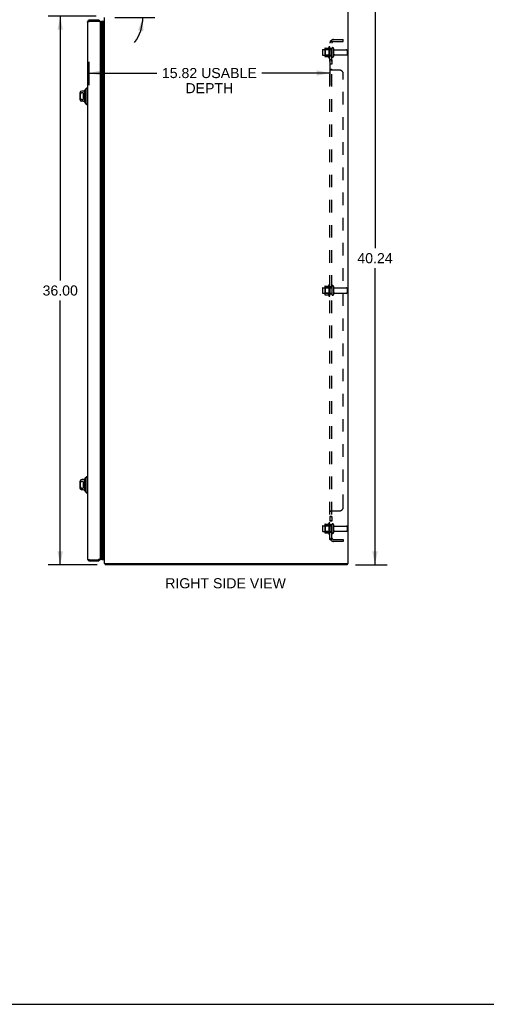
# Model space of a CAD drawing. Header units: inches. Extents: x 0 to 150, y 0 to 97.
# Tile 5 of 7: x 71 to 101, y 0 to 65. Entities that reach past the tile are written whole.
import ezdxf

# ---------------------------------------------------------------- set-up
doc = ezdxf.new("R2010")
doc.units = ezdxf.units.IN
doc.header["$LTSCALE"] = 8.257143
doc.header["$MEASUREMENT"] = 0
doc.linetypes.add('HIDDEN', pattern=[0.2, 0.1, -0.1])
doc.layers.get('0').update_dxf_attribs({"linetype": 'CONTINUOUS'})
for name, color, linetype in [('02___PRT_ALL_AXES', 7, 'CONTINUOUS'), ('DEFAULT_2', 8, 'HIDDEN'), ('DIMENSIONS', 7, 'CONTINUOUS')]:
    doc.layers.add(name, color=color, linetype=linetype)
doc.styles.get("Standard").update_dxf_attribs({"font": 'arial.ttf'})
doc.dimstyles.new('DIMSTYLE_1', dxfattribs={"dimtxt": 0.662338, "dimasz": 0.883117, "dimexe": 0.09, "dimexo": 0.07, "dimgap": 0.0375, "dimtad": 0, "dimtih": 1, "dimtoh": 1, "dimzin": 4, "dimdsep": 46, "dimtxsty": 'Standard', "dimblk": '_FILLED', "dimblk1": '_FILLED', "dimblk2": '_FILLED', "dimcen": 0.09, "dimazin": 1, "dimtfac": 1, "dimtofl": 0, "dimtmove": 0, "dimatfit": 3, "dimldrblk": '_FILLED', "dimfxl": 0, "dimtolj": 1, "dimtzin": 4, "dimarcsym": 0})
doc.dimstyles.new('DIMSTYLE_2', dxfattribs={"dimtxt": 0.662338, "dimasz": 0.883117, "dimexe": 0.09, "dimexo": 0.07, "dimgap": 0.0375, "dimtad": 0, "dimtih": 1, "dimtoh": 1, "dimdec": 0, "dimzin": 4, "dimdsep": 46, "dimtxsty": 'Standard', "dimblk": '_FILLED', "dimblk1": '_FILLED', "dimblk2": '_FILLED', "dimcen": 0.09, "dimadec": 0, "dimazin": 1, "dimtfac": 1, "dimtofl": 0, "dimtmove": 0, "dimatfit": 3, "dimldrblk": '_FILLED', "dimfxl": 0, "dimtolj": 1, "dimtzin": 4, "dimarcsym": 0})

# ---------------------------------------------------------------- blocks, each defined once
blk = doc.blocks.new('_FILLED')
at = {"color": 0, "linetype": 'ByBlock'}
blk.add_solid([(0, 0), (-1, 0.2), (-1, -0.2)], dxfattribs=at)
blk = doc.blocks.new('*D1')
at = {"layer": 'DIMENSIONS', "color": 2, "linetype": 'Continuous'}
for p, q in [((75.518, 64.853), (72.365, 64.853)), ((73.16, 64.853), (73.16, 47.515)), ((73.16, 28.851), (73.16, 46.19)), ((75.578, 28.851), (72.365, 28.851))]:
    blk.add_line(p, q, dxfattribs=at)
at = {"layer": 'DIMENSIONS', "color": 2, "linetype": 'Continuous', "xscale": 0.8831168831, "yscale": 0.8831168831, "zscale": 0.8831168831}
for p, rotation in [((73.16, 64.853), 90), ((73.16, 28.851), 270)]:
    blk.add_blockref('_FILLED', p, dxfattribs=dict(at, rotation=rotation))
at = {"layer": 'DIMENSIONS', "color": 2, "linetype": 'Continuous', "insert": (73.16, 47.183), "char_height": 0.6623, "width": 2.31449, "attachment_point": 2, "line_spacing_factor": 0.9}
blk.add_mtext('36.00', dxfattribs=at)
blk = doc.blocks.new('*D3')
at = {"layer": 'DIMENSIONS', "color": 2, "linetype": 'Continuous'}
blk.add_line((76.731, 64.77), (79.373, 64.77), dxfattribs=at)
for start, end in [(15, 79.10958), (323.26584, 360)]:
    blk.add_arc((75.823, 64.77), 2.755, start, end, dxfattribs=at)
for points in [[(77.961, 66.216), (78.484, 65.483), (78.284, 66.361)], [(78.612, 63.87), (78.578, 64.77), (78.263, 63.926)]]:
    blk.add_solid(points, dxfattribs=at)
at = {"layer": 'DIMENSIONS', "color": 2, "linetype": 'Continuous', "insert": (76.344, 67.806), "char_height": 0.66234, "width": 1.47077, "attachment_point": 2, "line_spacing_factor": 0.9}
blk.add_mtext('15\\fgdt;{\\fgdt;~}', dxfattribs=at)
blk = doc.blocks.new('*D13')
at = {"layer": 'DIMENSIONS', "color": 2, "linetype": 'Continuous'}
for p, q in [((75.029, 61.852), (75.029, 60.329)), ((90.853, 61.794), (90.853, 60.329)), ((75.029, 61.124), (79.503, 61.124)), ((90.853, 61.124), (86.38, 61.124))]:
    blk.add_line(p, q, dxfattribs=at)
at = {"layer": 'DIMENSIONS', "color": 2, "linetype": 'Continuous', "xscale": 0.8831168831, "yscale": 0.8831168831, "zscale": 0.8831168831, "rotation": 180}
blk.add_blockref('_FILLED', (75.029, 61.124), dxfattribs=at)
at = {"layer": 'DIMENSIONS', "color": 2, "linetype": 'Continuous', "xscale": 0.8831168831, "yscale": 0.8831168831, "zscale": 0.8831168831}
blk.add_blockref('_FILLED', (90.853, 61.124), dxfattribs=at)
at = {"layer": 'DIMENSIONS', "color": 2, "linetype": 'Continuous', "insert": (82.941, 61.455), "char_height": 0.66234, "width": 6.21465, "attachment_point": 2, "line_spacing_factor": 0.9}
blk.add_mtext('15.82 USABLE\\PDEPTH', dxfattribs=at)
blk = doc.blocks.new('*D14')
at = {"layer": 'DIMENSIONS', "color": 2, "linetype": 'Continuous'}
for p, q in [((92.576, 69.093), (94.603, 69.093)), ((93.808, 69.093), (93.808, 49.634)), ((93.808, 28.851), (93.808, 48.31)), ((92.528, 28.851), (94.603, 28.851))]:
    blk.add_line(p, q, dxfattribs=at)
at = {"layer": 'DIMENSIONS', "color": 2, "linetype": 'Continuous', "xscale": 0.8831168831, "yscale": 0.8831168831, "zscale": 0.8831168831}
for p, rotation in [((93.808, 69.093), 90), ((93.808, 28.851), 270)]:
    blk.add_blockref('_FILLED', p, dxfattribs=dict(at, rotation=rotation))
at = {"layer": 'DIMENSIONS', "color": 2, "linetype": 'Continuous', "insert": (93.808, 49.303), "char_height": 0.6623, "width": 2.31449, "attachment_point": 2, "line_spacing_factor": 0.9}
blk.add_mtext('40.24', dxfattribs=at)

msp = doc.modelspace()

# ---------------------------------------------------------------- linework, layer by layer
at = {"color": 3, "linetype": 'Continuous'}
for p, q in [((92.053, 28.926), (92.053, 69.021)), ((76.053, 28.926), (76.053, 64.77)), ((74.954, 64.466), (74.954, 29.236)), ((75.071, 64.521), (75.089, 64.526)), ((75.644, 64.601), (75.089, 64.601)), ((75.089, 64.526), (75.644, 64.526)), ((75.779, 64.466), (75.779, 29.236)), ((75.089, 29.176), (75.644, 29.176)), ((75.089, 29.101), (75.644, 29.101)), ((75.662, 29.181), (75.644, 29.176)), ((76.053, 28.926), (92.053, 28.926)), ((91.99, 28.851), (76.116, 28.851))]:
    msp.add_line(p, q, dxfattribs=at)
at = {"color": 7, "linetype": 'Continuous'}
for p, q in [((75.089, 64.601), (75.089, 64.526)), ((75.644, 64.601), (75.644, 64.526)), ((75.871, 64.488), (75.871, 29.214)), ((75.946, 29.186), (75.946, 64.517)), ((75.99, 64.508), (75.99, 29.195)), ((75.993, 64.506), (75.99, 64.508)), ((75.997, 64.505), (75.993, 64.506)), ((76, 64.503), (75.997, 64.505)), ((76.003, 64.501), (76, 64.503)), ((76.003, 64.501), (76.003, 29.202)), ((76.024, 64.519), (76.012, 64.499)), ((76.012, 64.499), (76.012, 29.204)), ((76.024, 64.519), (76.024, 29.183)), ((76.053, 64.503), (76.024, 64.519)), ((74.797, 60.054), (74.895, 60.152)), ((74.895, 60.152), (74.895, 59.05)), ((74.895, 60.152), (74.954, 60.152)), ((74.454, 59.818), (74.454, 59.385)), ((74.684, 59.936), (74.572, 59.936)), ((74.671, 59.817), (74.572, 59.817)), ((74.671, 59.817), (74.671, 59.386)), ((74.769, 59.217), (74.769, 59.985)), ((74.797, 60.054), (74.797, 59.149)), ((74.572, 59.386), (74.671, 59.386)), ((74.684, 59.267), (74.572, 59.267)), ((74.797, 59.149), (74.895, 59.05)), ((74.895, 59.05), (74.954, 59.05)), ((74.454, 34.318), (74.454, 33.885)), ((74.684, 34.436), (74.572, 34.436)), ((74.671, 34.317), (74.572, 34.317)), ((74.671, 34.317), (74.671, 33.886)), ((74.769, 33.717), (74.769, 34.485)), ((74.797, 34.554), (74.895, 34.652)), ((74.797, 34.554), (74.797, 33.649)), ((74.895, 34.652), (74.954, 34.652)), ((74.895, 34.652), (74.895, 33.55)), ((74.572, 33.886), (74.671, 33.886)), ((74.684, 33.767), (74.572, 33.767)), ((74.797, 33.649), (74.895, 33.55)), ((74.895, 33.55), (74.954, 33.55)), ((75.089, 29.101), (75.089, 29.176)), ((75.644, 29.101), (75.644, 29.176)), ((76.024, 29.183), (76.012, 29.204)), ((76.053, 29.2), (76.024, 29.183)), ((76.095, 28.894), (76.116, 28.915)), ((76.116, 28.926), (76.116, 28.851)), ((91.99, 28.926), (91.99, 28.851)), ((0, 0), (150.13, 0))]:
    msp.add_line(p, q, dxfattribs=at)
at = {"color": 3, "linetype": 'Continuous'}
for points in [[(74.954, 64.466), (74.954, 64.469), (74.955, 64.471), (74.957, 64.474), (74.959, 64.476), (74.961, 64.479), (74.964, 64.481), (74.968, 64.484), (74.972, 64.486), (74.977, 64.489), (74.982, 64.491), (74.988, 64.494), (74.994, 64.496), (75, 64.499), (75.007, 64.501), (75.014, 64.504), (75.022, 64.506), (75.029, 64.509), (75.037, 64.511), (75.046, 64.514), (75.054, 64.516)], [(75.054, 64.516), (75.063, 64.519), (75.071, 64.521)], [(75.679, 64.516), (75.67, 64.519), (75.662, 64.521), (75.644, 64.526)], [(75.779, 64.466), (75.779, 64.469), (75.778, 64.471), (75.777, 64.474), (75.775, 64.476), (75.772, 64.479), (75.769, 64.481), (75.765, 64.484), (75.761, 64.486), (75.756, 64.489), (75.751, 64.491), (75.746, 64.494), (75.74, 64.496), (75.733, 64.499), (75.726, 64.501), (75.719, 64.504), (75.712, 64.506), (75.704, 64.509), (75.696, 64.511), (75.688, 64.514), (75.679, 64.516)], [(74.954, 29.236), (74.954, 29.234), (74.955, 29.231), (74.957, 29.229), (74.959, 29.226), (74.961, 29.224), (74.964, 29.221), (74.968, 29.219), (74.972, 29.216), (74.977, 29.214), (74.982, 29.211), (74.988, 29.209), (74.994, 29.206), (75, 29.204), (75.007, 29.201), (75.014, 29.199), (75.022, 29.196), (75.029, 29.194), (75.037, 29.191), (75.046, 29.189), (75.054, 29.186)], [(75.054, 29.186), (75.063, 29.184), (75.071, 29.181), (75.089, 29.176)], [(75.679, 29.186), (75.67, 29.184), (75.662, 29.181)], [(75.779, 29.236), (75.779, 29.234), (75.778, 29.231), (75.777, 29.229), (75.775, 29.226), (75.772, 29.224), (75.769, 29.221), (75.765, 29.219), (75.761, 29.216), (75.756, 29.214), (75.751, 29.211), (75.746, 29.209), (75.74, 29.206), (75.733, 29.204), (75.726, 29.201), (75.719, 29.199), (75.712, 29.196), (75.704, 29.194), (75.696, 29.191), (75.688, 29.189), (75.679, 29.186)], [(76.095, 28.894), (76.096, 28.893), (76.097, 28.892), (76.098, 28.89), (76.099, 28.888), (76.1, 28.885), (76.101, 28.883), (76.102, 28.88), (76.103, 28.878), (76.104, 28.875), (76.104, 28.873), (76.106, 28.868)], [(76.106, 28.868), (76.106, 28.866), (76.107, 28.864), (76.108, 28.862), (76.108, 28.86), (76.109, 28.858), (76.11, 28.857), (76.11, 28.855), (76.111, 28.854), (76.112, 28.853), (76.113, 28.853), (76.113, 28.852), (76.114, 28.852), (76.115, 28.851), (76.116, 28.851)]]:
    msp.add_lwpolyline(points, dxfattribs=at)
at = {"color": 7, "linetype": 'Continuous'}
for points in [[(75.946, 64.517), (75.94, 64.516), (75.933, 64.516), (75.927, 64.515), (75.92, 64.513), (75.914, 64.512), (75.908, 64.509), (75.901, 64.507), (75.895, 64.504), (75.889, 64.501), (75.883, 64.497), (75.877, 64.493), (75.871, 64.488)], [(74.572, 59.817), (74.568, 59.817), (74.564, 59.816), (74.559, 59.816), (74.555, 59.815), (74.551, 59.814), (74.546, 59.812), (74.542, 59.811), (74.538, 59.809), (74.533, 59.807), (74.529, 59.804), (74.525, 59.801), (74.521, 59.798), (74.517, 59.795), (74.513, 59.791), (74.509, 59.787), (74.505, 59.782), (74.501, 59.777), (74.497, 59.772), (74.493, 59.766), (74.49, 59.76), (74.487, 59.754), (74.483, 59.747), (74.48, 59.739), (74.478, 59.732), (74.475, 59.724), (74.473, 59.716), (74.471, 59.707), (74.469, 59.699), (74.467, 59.69), (74.466, 59.681), (74.465, 59.671), (74.464, 59.662), (74.463, 59.652), (74.462, 59.642), (74.462, 59.632), (74.461, 59.622), (74.461, 59.612), (74.461, 59.601), (74.461, 59.591), (74.461, 59.581), (74.462, 59.571), (74.462, 59.561), (74.463, 59.551), (74.464, 59.541), (74.465, 59.532), (74.466, 59.522), (74.467, 59.513), (74.469, 59.504), (74.471, 59.496), (74.473, 59.487), (74.475, 59.479), (74.478, 59.471), (74.48, 59.463), (74.483, 59.456), (74.486, 59.449), (74.49, 59.442), (74.493, 59.436), (74.497, 59.43), (74.501, 59.425), (74.505, 59.42), (74.509, 59.416), (74.513, 59.412), (74.517, 59.408), (74.521, 59.404), (74.525, 59.401), (74.529, 59.398), (74.533, 59.396), (74.538, 59.394), (74.542, 59.392), (74.546, 59.39), (74.551, 59.389), (74.555, 59.388), (74.559, 59.387), (74.564, 59.386), (74.568, 59.386), (74.572, 59.386)], [(74.572, 34.317), (74.568, 34.317), (74.564, 34.316), (74.559, 34.316), (74.555, 34.315), (74.551, 34.314), (74.546, 34.312), (74.542, 34.311), (74.538, 34.309), (74.533, 34.307), (74.529, 34.304), (74.525, 34.301), (74.521, 34.298), (74.517, 34.295), (74.513, 34.291), (74.509, 34.287), (74.505, 34.282), (74.501, 34.277), (74.497, 34.272), (74.493, 34.266), (74.49, 34.26), (74.487, 34.254), (74.483, 34.247), (74.48, 34.239), (74.478, 34.232), (74.475, 34.224), (74.473, 34.216), (74.471, 34.207), (74.469, 34.199), (74.467, 34.19), (74.466, 34.181), (74.465, 34.171), (74.464, 34.162), (74.463, 34.152), (74.462, 34.142), (74.462, 34.132), (74.461, 34.122), (74.461, 34.112), (74.461, 34.101), (74.461, 34.091), (74.461, 34.081), (74.462, 34.071), (74.462, 34.061), (74.463, 34.051), (74.464, 34.041), (74.465, 34.032), (74.466, 34.022), (74.467, 34.013), (74.469, 34.004), (74.471, 33.996), (74.473, 33.987), (74.475, 33.979), (74.478, 33.971), (74.48, 33.963), (74.483, 33.956), (74.486, 33.949), (74.49, 33.942), (74.493, 33.936), (74.497, 33.93), (74.501, 33.925), (74.505, 33.92), (74.509, 33.916), (74.513, 33.912), (74.517, 33.908), (74.521, 33.904), (74.525, 33.901), (74.529, 33.898), (74.533, 33.896), (74.538, 33.894), (74.542, 33.892), (74.546, 33.89), (74.551, 33.889), (74.555, 33.888), (74.559, 33.887), (74.564, 33.886), (74.568, 33.886), (74.572, 33.886)], [(75.946, 29.186), (75.94, 29.186), (75.933, 29.187), (75.927, 29.188), (75.92, 29.189), (75.914, 29.191), (75.908, 29.193), (75.901, 29.196), (75.895, 29.199), (75.889, 29.202), (75.883, 29.206), (75.877, 29.21), (75.871, 29.214)], [(76.003, 29.202), (76, 29.2), (75.997, 29.198), (75.993, 29.196), (75.99, 29.195)]]:
    msp.add_lwpolyline(points, dxfattribs=at)
at = {"color": 3, "linetype": 'Continuous'}
for centre, radius, start, end in [((75.089, 64.466), 0.135, 90, 180), ((75.644, 64.466), 0.135, 0, 90), ((75.089, 29.236), 0.135, 180, 270), ((75.644, 29.236), 0.135, 270, 360), ((76.198, 28.996), 0.145, 208.86851, 224.60138)]:
    msp.add_arc(centre, radius, start, end, dxfattribs=at)
at = {"color": 7, "linetype": 'Continuous'}
for centre, radius, start, end in [((75.089, 64.466), 0.06, 90, 121.78549), ((75.644, 64.466), 0.06, 58.21451, 90), ((75.829, 64.461), 0.05, 32.67181, 174.73828), ((75.958, 64.461), 0.0569, 55.43313, 101.28849), ((76, 64.471), 0.03, 66.20216, 83.58796), ((74.572, 59.818), 0.118, 90, 180), ((74.684, 60.015), 0.0787, 270, 330), ((74.769, 59.965), 0.0197, 89.88541, 150), ((74.818, 59.965), 0.0492, 116.11489, 180), ((74.572, 59.385), 0.118, 180, 270), ((74.684, 59.188), 0.0787, 30, 90), ((74.769, 59.237), 0.0197, 210, 270.11459), ((74.818, 59.237), 0.0492, 180, 243.88511), ((74.572, 34.318), 0.118, 90, 180), ((74.684, 34.515), 0.0787, 270, 330), ((74.769, 34.465), 0.0197, 89.88541, 150), ((74.818, 34.465), 0.0492, 116.11489, 180), ((74.572, 33.885), 0.118, 180, 270), ((74.684, 33.688), 0.0787, 30, 90), ((74.769, 33.737), 0.0197, 210, 270.11459), ((74.818, 33.737), 0.0492, 180, 243.88511), ((75.089, 29.236), 0.06, 238.21451, 270), ((75.644, 29.236), 0.06, 270, 301.78549), ((75.829, 29.241), 0.05, 185.26172, 327.32819), ((75.958, 29.242), 0.0569, 258.71151, 304.56687), ((76, 29.231), 0.03, 276.41204, 293.79784)]:
    msp.add_arc(centre, radius, start, end, dxfattribs=at)
for centre, major_axis, start_param, end_param in [((75.947, 64.252), (0, -0.265), 3.143067, 3.608679), ((75.947, 64.252), (0, -0.265), 9.078677, 9.164333), ((75.947, 29.451), (0, 0.265), -3.608679, -3.143067), ((75.947, 29.451), (0, 0.265), -2.881148, -2.795492)]:
    msp.add_ellipse(centre, major_axis=major_axis, ratio=0.632157, start_param=start_param, end_param=end_param, dxfattribs=at)
at = {"layer": '02___PRT_ALL_AXES', "color": 8, "linetype": 'HIDDEN'}
for p, q in [((90.783, 62.832), (90.783, 62.12)), ((90.853, 62.726), (90.853, 62.81)), ((90.853, 62.726), (90.853, 62.226)), ((90.978, 62.726), (90.853, 62.726)), ((90.978, 62.726), (90.978, 62.226)), ((90.383, 62.659), (90.978, 62.659)), ((90.383, 62.293), (90.978, 62.293)), ((90.853, 62.142), (90.853, 62.226)), ((90.978, 62.226), (90.853, 62.226)), ((91.147, 62.642), (91.948, 62.642)), ((91.147, 62.31), (91.948, 62.31)), ((90.853, 61.998), (90.853, 61.717)), ((90.978, 61.998), (90.853, 61.998)), ((90.978, 61.717), (90.853, 61.717)), ((90.978, 61.998), (90.978, 61.717)), ((90.783, 47.207), (90.783, 46.495)), ((90.853, 47.101), (90.853, 47.185)), ((90.383, 47.034), (90.978, 47.034)), ((90.383, 46.668), (90.978, 46.668)), ((90.978, 47.101), (90.853, 47.101)), ((90.853, 47.101), (90.853, 46.601)), ((90.978, 46.601), (90.853, 46.601)), ((90.853, 46.517), (90.853, 46.601)), ((90.978, 47.101), (90.978, 46.601)), ((91.147, 47.017), (91.948, 47.017)), ((91.147, 46.685), (91.948, 46.685)), ((90.978, 32.022), (90.853, 32.022)), ((90.853, 32.022), (90.853, 31.704)), ((90.978, 31.985), (90.853, 31.985)), ((90.978, 31.741), (90.853, 31.741)), ((90.978, 31.704), (90.853, 31.704)), ((90.978, 32.022), (90.978, 31.704)), ((90.383, 31.409), (90.978, 31.409)), ((90.383, 31.043), (90.978, 31.043)), ((90.783, 31.582), (90.783, 30.87)), ((90.853, 31.476), (90.853, 31.56)), ((90.978, 31.476), (90.853, 31.476)), ((90.853, 31.476), (90.853, 30.976)), ((90.978, 31.476), (90.978, 30.976)), ((91.147, 31.392), (91.948, 31.392)), ((91.147, 31.06), (91.948, 31.06)), ((90.978, 30.976), (90.853, 30.976)), ((90.853, 30.892), (90.853, 30.976))]:
    msp.add_line(p, q, dxfattribs=at)
for centre, radius, start, end in [((91.383, 62.476), 0.698, 149.33687, 156.03207), ((90.815, 62.81), 0.0384, 0, 145.55034), ((91.383, 62.476), 0.698, 203.96793, 210.66313), ((90.815, 62.142), 0.0384, 214.44966, 360), ((91.383, 46.851), 0.698, 149.33687, 156.03207), ((90.815, 47.185), 0.0384, 0, 145.55034), ((91.383, 46.851), 0.698, 203.96793, 210.66313), ((90.815, 46.517), 0.0384, 214.44966, 360), ((91.383, 31.226), 0.698, 149.33687, 156.03207), ((90.815, 31.56), 0.0384, 0, 145.55034), ((91.383, 31.226), 0.698, 203.96793, 210.66313), ((90.815, 30.892), 0.0384, 214.44966, 360)]:
    msp.add_arc(centre, radius, start, end, dxfattribs=at)
at = {"layer": 'DEFAULT_2', "color": 8, "linetype": 'HIDDEN'}
for p, q in [((90.517, 62.732), (90.517, 62.221)), ((90.528, 62.754), (90.755, 62.754)), ((90.853, 30.507), (90.853, 63.195)), ((90.978, 63.195), (90.853, 63.195)), ((90.907, 63.234), (91.004, 63.154)), ((90.93, 63.193), (90.932, 63.193)), ((90.932, 63.193), (90.933, 63.192)), ((90.933, 63.192), (90.934, 63.192)), ((90.934, 63.192), (90.936, 63.192)), ((90.936, 63.192), (90.937, 63.191)), ((90.937, 63.191), (90.939, 63.191)), ((90.939, 63.191), (90.94, 63.19)), ((90.94, 63.19), (90.942, 63.19)), ((90.942, 63.19), (90.943, 63.189)), ((90.943, 63.189), (90.945, 63.189)), ((90.945, 63.189), (90.946, 63.188)), ((90.946, 63.188), (90.948, 63.188)), ((90.948, 63.188), (90.95, 63.187)), ((90.978, 30.507), (90.978, 63.195)), ((90.979, 63.175), (90.978, 63.175)), ((91.084, 62.741), (91.084, 62.212)), ((91.09, 63.32), (91.728, 63.32)), ((91.09, 63.195), (91.728, 63.195)), ((91.728, 63.195), (91.728, 63.32)), ((90.353, 62.629), (90.353, 62.323)), ((90.537, 62.66), (90.517, 62.68)), ((90.537, 62.293), (90.517, 62.273)), ((90.528, 62.199), (90.755, 62.199)), ((90.537, 62.66), (90.537, 62.293)), ((90.833, 62.66), (90.537, 62.66)), ((90.833, 62.293), (90.537, 62.293)), ((90.833, 62.66), (90.853, 62.68)), ((90.833, 62.66), (90.833, 62.293)), ((90.833, 62.293), (90.853, 62.273)), ((91.978, 62.612), (91.978, 62.34)), ((90.978, 61.355), (90.853, 61.355)), ((90.856, 61.348), (90.855, 61.35)), ((90.859, 61.345), (90.857, 61.347)), ((90.895, 61.327), (90.892, 61.329)), ((90.901, 61.324), (90.898, 61.326)), ((90.907, 61.32), (90.905, 61.321)), ((91.478, 61.32), (90.907, 61.32)), ((90.978, 61.354), (90.978, 61.355)), ((90.996, 61.337), (90.995, 61.338)), ((90.999, 61.335), (90.997, 61.336)), ((91.003, 61.33), (91.002, 61.331)), ((91.004, 61.327), (91.003, 61.328)), ((91.004, 61.324), (91.004, 61.326)), ((91.728, 32.633), (91.728, 61.07)), ((90.353, 47.004), (90.353, 46.698)), ((90.517, 47.107), (90.517, 46.596)), ((90.537, 47.035), (90.517, 47.055)), ((90.537, 46.668), (90.517, 46.648)), ((90.528, 47.129), (90.755, 47.129)), ((90.528, 46.574), (90.755, 46.574)), ((90.833, 47.035), (90.537, 47.035)), ((90.537, 47.035), (90.537, 46.668)), ((90.833, 46.668), (90.537, 46.668)), ((90.833, 47.035), (90.853, 47.055)), ((90.833, 47.035), (90.833, 46.668)), ((90.833, 46.668), (90.853, 46.648)), ((91.084, 47.116), (91.084, 46.587)), ((91.978, 46.987), (91.978, 46.715)), ((90.853, 32.348), (90.853, 32.347)), ((90.978, 32.347), (90.853, 32.347)), ((90.855, 32.353), (90.854, 32.351)), ((90.861, 32.359), (90.859, 32.358)), ((90.889, 32.373), (90.879, 32.368)), ((90.905, 32.381), (90.903, 32.38)), ((90.907, 32.383), (91.478, 32.383)), ((90.997, 32.367), (90.996, 32.365)), ((91.003, 32.374), (91.003, 32.373)), ((90.353, 31.379), (90.353, 31.073)), ((90.517, 31.482), (90.517, 30.971)), ((90.537, 31.41), (90.517, 31.43)), ((90.537, 31.043), (90.517, 31.023)), ((90.528, 31.504), (90.755, 31.504)), ((90.833, 31.41), (90.537, 31.41)), ((90.537, 31.41), (90.537, 31.043)), ((90.833, 31.043), (90.537, 31.043)), ((90.833, 31.41), (90.853, 31.43)), ((90.833, 31.41), (90.833, 31.043)), ((90.833, 31.043), (90.853, 31.023)), ((91.084, 31.491), (91.084, 30.962)), ((91.978, 31.362), (91.978, 31.09)), ((90.528, 30.949), (90.755, 30.949)), ((90.978, 30.507), (90.853, 30.507)), ((90.907, 30.469), (91.004, 30.548)), ((90.921, 30.507), (90.922, 30.507)), ((90.942, 30.513), (90.94, 30.512)), ((90.943, 30.513), (90.942, 30.513)), ((90.945, 30.514), (90.943, 30.513)), ((90.947, 30.514), (90.945, 30.514)), ((90.948, 30.515), (90.947, 30.514)), ((90.996, 30.535), (90.991, 30.53)), ((91.09, 30.507), (91.728, 30.507)), ((91.728, 30.383), (91.09, 30.383)), ((91.728, 30.507), (91.728, 30.383))]:
    msp.add_line(p, q, dxfattribs=at)
for points in [[(90.875, 63.215), (90.872, 63.214), (90.869, 63.212), (90.867, 63.211), (90.864, 63.209), (90.861, 63.208), (90.859, 63.206), (90.857, 63.204), (90.856, 63.203), (90.855, 63.201), (90.854, 63.199), (90.853, 63.198), (90.853, 63.196), (90.853, 63.195)], [(90.907, 63.234), (90.905, 63.232), (90.903, 63.23), (90.901, 63.228), (90.898, 63.226), (90.895, 63.224), (90.892, 63.223), (90.889, 63.221), (90.885, 63.22), (90.882, 63.218), (90.875, 63.215)], [(90.921, 63.195), (90.921, 63.195), (90.921, 63.195), (90.92, 63.195), (90.92, 63.195), (90.919, 63.195), (90.919, 63.195), (90.919, 63.195), (90.918, 63.195), (90.918, 63.195), (90.918, 63.195)], [(90.918, 63.195), (90.918, 63.195), (90.918, 63.195), (90.919, 63.195), (90.919, 63.195), (90.919, 63.195), (90.92, 63.195), (90.92, 63.195), (90.92, 63.195), (90.921, 63.195), (90.921, 63.195), (90.922, 63.195), (90.922, 63.195), (90.923, 63.194), (90.923, 63.194), (90.924, 63.194), (90.924, 63.194), (90.925, 63.194), (90.925, 63.194), (90.926, 63.194), (90.927, 63.194), (90.927, 63.194), (90.928, 63.194), (90.928, 63.193), (90.929, 63.193), (90.93, 63.193), (90.93, 63.193)], [(90.95, 63.187), (90.951, 63.187), (90.952, 63.186), (90.953, 63.186), (90.954, 63.186), (90.955, 63.185), (90.956, 63.185), (90.957, 63.185), (90.958, 63.184), (90.958, 63.184), (90.959, 63.183), (90.96, 63.183), (90.961, 63.183), (90.962, 63.182), (90.963, 63.182), (90.964, 63.182), (90.965, 63.181), (90.965, 63.181), (90.966, 63.181), (90.967, 63.18), (90.968, 63.18), (90.968, 63.179), (90.969, 63.179), (90.97, 63.179), (90.971, 63.178), (90.971, 63.178), (90.972, 63.178), (90.973, 63.177), (90.973, 63.177), (90.974, 63.177), (90.975, 63.176), (90.975, 63.176), (90.976, 63.176), (90.977, 63.175), (90.977, 63.175), (90.978, 63.175), (90.978, 63.174), (90.979, 63.174), (90.979, 63.174), (90.98, 63.174), (90.98, 63.173), (90.981, 63.173), (90.981, 63.173), (90.981, 63.173), (90.982, 63.172), (90.982, 63.172)], [(90.996, 63.168), (90.991, 63.173), (90.99, 63.175), (90.988, 63.177), (90.986, 63.179), (90.985, 63.181), (90.983, 63.183), (90.982, 63.185), (90.981, 63.187), (90.98, 63.189), (90.979, 63.191), (90.978, 63.192), (90.978, 63.194), (90.978, 63.195)], [(90.982, 63.172), (90.982, 63.172), (90.982, 63.172), (90.982, 63.172), (90.981, 63.173), (90.981, 63.173), (90.981, 63.173), (90.98, 63.173), (90.98, 63.174), (90.98, 63.174), (90.979, 63.174), (90.979, 63.175)], [(90.982, 63.172), (90.982, 63.172), (90.982, 63.172)], [(91.004, 63.154), (91.004, 63.155), (91.004, 63.155), (91.004, 63.156), (91.004, 63.157), (91.004, 63.158), (91.003, 63.158), (91.003, 63.159), (91.002, 63.161), (91.001, 63.162), (91, 63.163), (90.999, 63.165), (90.997, 63.166), (90.996, 63.168)], [(90.853, 61.353), (90.853, 61.354), (90.853, 61.355)], [(90.872, 61.337), (90.869, 61.338), (90.867, 61.34), (90.864, 61.341), (90.861, 61.343), (90.859, 61.345), (90.857, 61.347), (90.856, 61.348), (90.855, 61.35), (90.854, 61.351), (90.853, 61.353), (90.853, 61.354), (90.853, 61.355)], [(90.879, 61.334), (90.875, 61.336), (90.872, 61.337)], [(90.905, 61.321), (90.903, 61.323), (90.901, 61.324), (90.898, 61.326), (90.895, 61.327), (90.892, 61.329), (90.889, 61.33), (90.879, 61.334)], [(90.983, 61.347), (90.982, 61.348), (90.981, 61.349), (90.98, 61.351), (90.979, 61.352), (90.978, 61.353), (90.978, 61.354), (90.978, 61.355)], [(90.986, 61.344), (90.985, 61.345), (90.983, 61.347), (90.982, 61.348), (90.981, 61.349)], [(90.991, 61.341), (90.988, 61.343), (90.986, 61.344)], [(90.995, 61.338), (90.993, 61.34), (90.991, 61.341)], [(91.004, 61.32), (91.004, 61.322), (91.004, 61.323), (91.004, 61.324), (91.004, 61.326), (91.004, 61.327), (91.003, 61.328), (91.003, 61.33), (91.002, 61.331), (91.001, 61.332), (91, 61.334), (90.999, 61.335), (90.997, 61.336), (90.996, 61.337)], [(91.004, 61.32), (91.004, 61.322), (91.004, 61.323)], [(90.867, 32.363), (90.864, 32.361), (90.861, 32.359), (90.859, 32.358), (90.857, 32.356), (90.856, 32.354), (90.855, 32.353), (90.854, 32.351), (90.853, 32.35), (90.853, 32.348), (90.853, 32.347)], [(90.872, 32.366), (90.869, 32.364), (90.867, 32.363)], [(90.879, 32.368), (90.875, 32.367), (90.872, 32.366)], [(90.901, 32.378), (90.898, 32.377), (90.895, 32.375), (90.892, 32.374), (90.889, 32.373)], [(90.907, 32.383), (90.905, 32.381), (90.903, 32.38), (90.901, 32.378)], [(90.988, 32.359), (90.986, 32.358), (90.985, 32.357), (90.983, 32.356), (90.982, 32.355), (90.981, 32.353), (90.98, 32.352), (90.979, 32.351), (90.978, 32.35), (90.978, 32.348), (90.978, 32.347)], [(90.978, 32.35), (90.978, 32.348), (90.978, 32.347)], [(90.981, 32.353), (90.98, 32.352), (90.979, 32.351)], [(90.985, 32.357), (90.983, 32.356), (90.982, 32.355)], [(91.004, 32.383), (91.004, 32.381), (91.004, 32.38), (91.004, 32.378), (91.004, 32.377), (91.004, 32.375), (91.003, 32.374), (91.003, 32.373), (91.002, 32.372), (91.001, 32.37), (91, 32.369), (90.999, 32.368), (90.997, 32.367), (90.996, 32.365), (90.995, 32.364), (90.993, 32.363), (90.991, 32.362), (90.988, 32.359)], [(91.002, 32.372), (91.001, 32.37), (91, 32.369), (90.999, 32.368)], [(91.004, 32.383), (91.004, 32.381), (91.004, 32.38), (91.004, 32.378), (91.004, 32.377), (91.004, 32.375)], [(90.882, 30.485), (90.875, 30.487), (90.872, 30.489), (90.869, 30.49), (90.867, 30.492), (90.864, 30.493), (90.861, 30.495), (90.859, 30.497), (90.857, 30.498), (90.856, 30.5), (90.855, 30.502), (90.854, 30.503), (90.853, 30.505), (90.853, 30.506), (90.853, 30.507)], [(90.907, 30.469), (90.905, 30.471), (90.903, 30.473), (90.901, 30.475), (90.898, 30.476), (90.895, 30.478), (90.892, 30.48), (90.889, 30.481), (90.885, 30.483), (90.882, 30.485)], [(90.919, 30.507), (90.919, 30.507), (90.918, 30.507), (90.918, 30.507), (90.918, 30.507), (90.919, 30.507), (90.919, 30.507), (90.919, 30.507), (90.919, 30.507), (90.92, 30.507), (90.92, 30.507), (90.921, 30.507), (90.921, 30.507)], [(90.94, 30.512), (90.939, 30.512), (90.938, 30.512), (90.937, 30.511), (90.936, 30.511), (90.936, 30.511), (90.935, 30.511), (90.934, 30.511), (90.933, 30.51), (90.933, 30.51), (90.932, 30.51), (90.931, 30.51), (90.93, 30.51), (90.93, 30.509), (90.929, 30.509), (90.928, 30.509), (90.927, 30.509), (90.927, 30.509), (90.926, 30.509), (90.925, 30.509), (90.925, 30.508), (90.924, 30.508), (90.923, 30.508), (90.923, 30.508), (90.922, 30.508), (90.921, 30.508), (90.921, 30.508), (90.92, 30.508), (90.92, 30.508), (90.919, 30.508), (90.919, 30.507), (90.919, 30.507)], [(90.982, 30.531), (90.982, 30.531), (90.982, 30.531), (90.982, 30.53), (90.982, 30.53), (90.982, 30.53), (90.981, 30.53), (90.981, 30.53), (90.981, 30.53), (90.98, 30.529), (90.98, 30.529), (90.979, 30.529), (90.979, 30.528), (90.978, 30.528), (90.978, 30.528), (90.977, 30.527), (90.976, 30.527), (90.976, 30.527), (90.975, 30.527), (90.975, 30.526), (90.974, 30.526), (90.973, 30.525), (90.973, 30.525), (90.972, 30.525), (90.971, 30.524), (90.97, 30.524), (90.97, 30.524), (90.969, 30.523), (90.968, 30.523), (90.968, 30.523), (90.967, 30.522), (90.966, 30.522), (90.965, 30.522), (90.964, 30.521), (90.964, 30.521), (90.963, 30.521), (90.962, 30.52), (90.961, 30.52), (90.96, 30.519), (90.959, 30.519), (90.958, 30.519), (90.957, 30.518), (90.956, 30.518), (90.956, 30.518), (90.955, 30.517), (90.954, 30.517), (90.953, 30.517), (90.952, 30.516), (90.951, 30.516), (90.95, 30.516), (90.949, 30.515), (90.948, 30.515)], [(90.978, 30.528), (90.979, 30.528), (90.979, 30.528), (90.98, 30.529), (90.98, 30.529), (90.98, 30.529), (90.981, 30.53), (90.981, 30.53), (90.981, 30.53), (90.982, 30.53), (90.982, 30.53), (90.982, 30.53), (90.982, 30.531)], [(90.991, 30.53), (90.99, 30.528), (90.988, 30.526), (90.986, 30.524), (90.985, 30.522), (90.983, 30.52), (90.982, 30.518), (90.981, 30.516), (90.98, 30.514), (90.979, 30.512), (90.978, 30.51), (90.978, 30.509), (90.978, 30.507)], [(91.004, 30.548), (91.004, 30.548), (91.004, 30.547), (91.004, 30.547), (91.004, 30.546), (91.004, 30.545), (91.003, 30.544), (91.003, 30.543), (91.002, 30.542), (91.001, 30.541), (91, 30.539), (90.999, 30.538), (90.997, 30.536), (90.996, 30.535)]]:
    msp.add_lwpolyline(points, dxfattribs=at)
for centre, radius, start, end in [((90.658, 62.732), 0.141, 174.79195, 180), ((90.528, 62.744), 0.01, 90, 174.80617), ((90.737, 62.764), 0.01, 270, 336.03207), ((91.09, 63.083), 0.237, 90, 180), ((91.09, 63.083), 0.112, 90, 180), ((91.031, 62.741), 0.053, 0, 180), ((91.147, 62.705), 0.0625, 180, 270), ((90.383, 62.629), 0.03, 90, 180), ((90.383, 62.323), 0.03, 180, 270), ((90.658, 62.221), 0.141, 180, 185.20805), ((90.528, 62.209), 0.01, 185.19383, 270), ((90.737, 62.189), 0.01, 23.96793, 90), ((91.031, 62.212), 0.053, 180, 360), ((91.147, 62.248), 0.0625, 90, 180), ((91.948, 62.612), 0.03, 0, 90), ((91.948, 62.34), 0.03, 270, 360), ((91.478, 61.07), 0.25, 0, 90), ((90.383, 47.004), 0.03, 90, 180), ((90.383, 46.698), 0.03, 180, 270), ((90.658, 47.107), 0.141, 174.79195, 180), ((90.658, 46.596), 0.141, 180, 185.20805), ((90.528, 47.119), 0.01, 90, 174.80617), ((90.528, 46.584), 0.01, 185.19383, 270), ((90.737, 47.139), 0.01, 270, 336.03207), ((90.737, 46.564), 0.01, 23.96793, 90), ((91.031, 47.116), 0.053, 0, 180), ((91.031, 46.587), 0.053, 180, 360), ((91.147, 47.08), 0.0625, 180, 270), ((91.147, 46.623), 0.0625, 90, 180), ((91.948, 46.987), 0.03, 0, 90), ((91.948, 46.715), 0.03, 270, 360), ((91.478, 32.633), 0.25, 270, 360), ((90.383, 31.379), 0.03, 90, 180), ((90.383, 31.073), 0.03, 180, 270), ((90.658, 31.482), 0.141, 174.79195, 180), ((90.528, 31.494), 0.01, 90, 174.80617), ((90.737, 31.514), 0.01, 270, 336.03207), ((91.031, 31.491), 0.053, 0, 180), ((91.147, 31.455), 0.0625, 180, 270), ((91.147, 30.998), 0.0625, 90, 180), ((91.948, 31.362), 0.03, 0, 90), ((91.948, 31.09), 0.03, 270, 360), ((90.658, 30.971), 0.141, 180, 185.20805), ((90.528, 30.959), 0.01, 185.19383, 270), ((90.737, 30.939), 0.01, 23.96793, 90), ((91.09, 30.62), 0.237, 180, 270), ((91.031, 30.962), 0.053, 180, 360), ((91.09, 30.62), 0.112, 180, 270)]:
    msp.add_arc(centre, radius, start, end, dxfattribs=at)

# ---------------------------------------------------------------- texts
at = {"layer": 'DIMENSIONS', "color": 2, "linetype": 'Continuous', "insert": (84.004, 27.968), "char_height": 0.66234, "width": 7.89881, "attachment_point": 2, "line_spacing_factor": 0.9}
msp.add_mtext('RIGHT SIDE VIEW', dxfattribs=at)

# ---------------------------------------------------------------- dimensions: what is measured, and where the dimension line sits
at = {"layer": 'DIMENSIONS', "color": 2, "linetype": 'Continuous'}
for base, p1, p2, angle, picture, middle in [((93.808, 69.093), (92.458, 28.851), (92.506, 69.093), 90, '*D14', (93.791, 48.968)), ((73.16, 28.851), (75.588, 64.853), (75.648, 28.851), 270, '*D1', (73.159, 46.849))]:
    dim = msp.add_linear_dim(base=base, p1=p1, p2=p2, angle=angle, dimstyle='DIMSTYLE_1', dxfattribs=at)
    dim.commit()
    dim.dimension.update_dxf_attribs({"geometry": picture, "text_midpoint": middle, "dimtype": 160})
dim = msp.add_angular_dim_2l(base=(78.5546, 65.1292), line1=((76.6337, 64.7696), (76.6613, 64.7696)), line2=((78.3901, 65.4574), (78.4167, 65.4645)), dimstyle='DIMSTYLE_2', dxfattribs=at)
dim.commit()
dim.dimension.update_dxf_attribs({"geometry": '*D3', "text_midpoint": (76.3438, 67.4749), "dimtype": 162})
dim = msp.add_linear_dim(base=(90.853, 61.124), p1=(75.029, 60.259), p2=(90.853, 60.259), text='<> USABLE\\PDEPTH', dimstyle='DIMSTYLE_1', dxfattribs=at)
dim.commit()
dim.dimension.update_dxf_attribs({"geometry": '*D13', "text_midpoint": (82.941, 60.627), "dimtype": 160})

doc.saveas('drawing.dxf')
